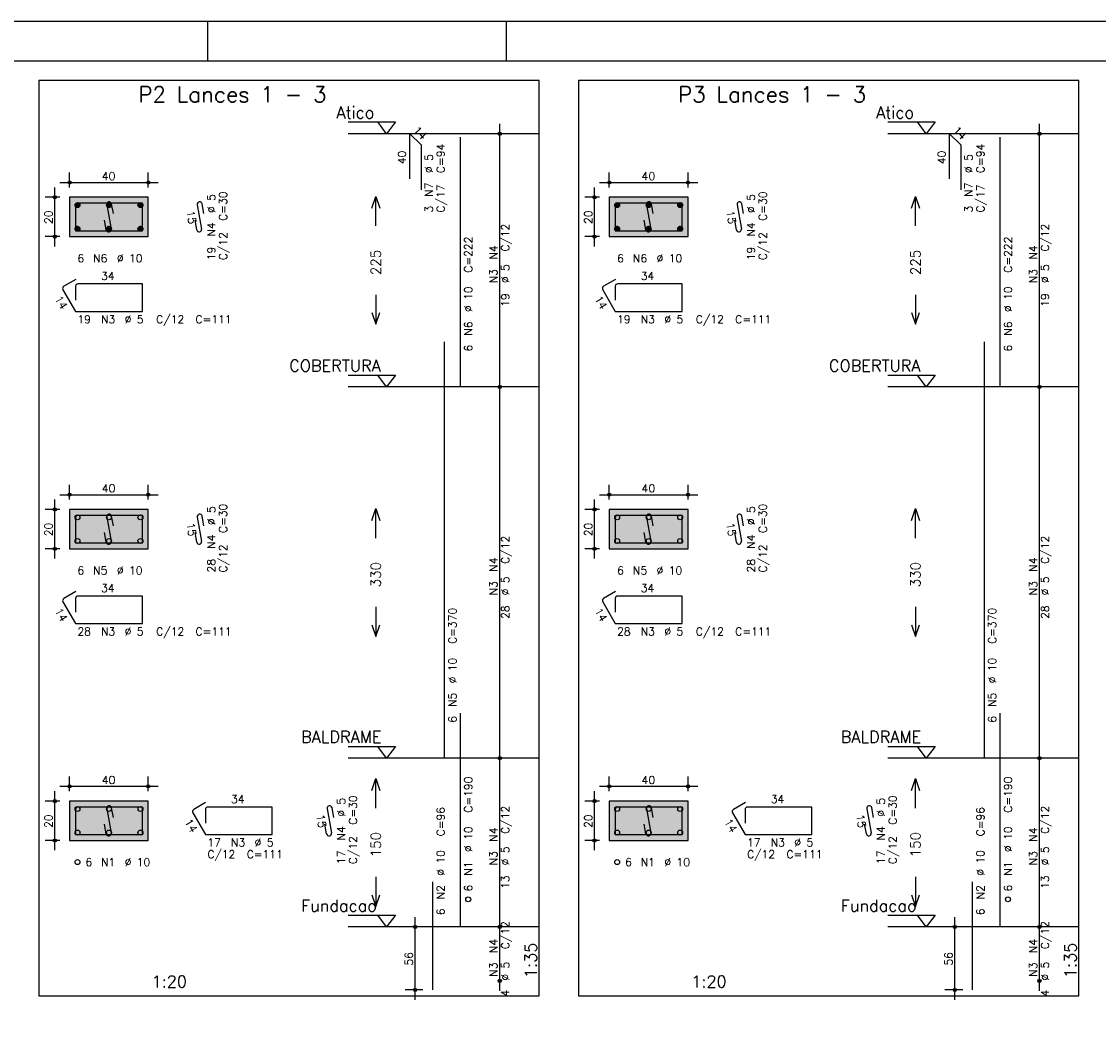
# Model space of a CAD drawing. Extents: x 0 to 84.1, y 0 to 59.4.
# Tile 4 of 7: x 16.3 to 43.6, y 34.1 to 59.4. Entities that reach past the tile are written whole.
import ezdxf

# ---------------------------------------------------------------- set-up
doc = ezdxf.new("R2010")
doc.units = 0
doc.header["$MEASUREMENT"] = 0
doc.linetypes.add('ESTILO_TQS_0002', pattern=[0.4, 0.1, -0.3])
for name, color, linetype in [('1', 1, 'CONTINUOUS'), ('2', 2, 'CONTINUOUS'), ('3', 3, 'CONTINUOUS'), ('4', 4, 'CONTINUOUS'), ('6', 6, 'CONTINUOUS'), ('7', 7, 'CONTINUOUS'), ('9', 9, 'CONTINUOUS')]:
    doc.layers.add(name, color=color, linetype=linetype)
doc.styles.get("Standard").update_dxf_attribs({"font": 'ROMANS.SHX'})

msp = doc.modelspace()

# ---------------------------------------------------------------- linework, layer by layer
at = {"layer": '1', "linetype": 'Continuous'}
for points in [[(16.715, 34.657), (29.43, 34.657), (29.43, 57.899857), (16.715, 57.899857), (16.715, 34.657)], [(30.43, 34.657), (43.145, 34.657), (43.145, 57.899857), (30.43, 57.899857), (30.43, 34.657)], [(24.58, 56.849857), (25.78, 56.849857), (25.555, 56.549857), (25.33, 56.849857)], [(38.295, 56.849857), (39.495, 56.849857), (39.27, 56.549857), (39.045, 56.849857)], [(29.43, 56.549857), (24.58, 56.549857)], [(43.145, 56.549857), (38.295, 56.549857)], [(24.58, 50.421286), (25.78, 50.421286), (25.555, 50.121286), (25.33, 50.421286)], [(38.295, 50.421286), (39.495, 50.421286), (39.27, 50.121286), (39.045, 50.421286)], [(29.43, 50.121286), (24.58, 50.121286)], [(43.145, 50.121286), (38.295, 50.121286)], [(24.58, 40.992714), (25.78, 40.992714), (25.555, 40.692714), (25.33, 40.992714)], [(38.295, 40.992714), (39.495, 40.992714), (39.27, 40.692714), (39.045, 40.992714)], [(29.43, 40.692714), (24.58, 40.692714)], [(43.145, 40.692714), (38.295, 40.692714)], [(24.58, 36.707), (25.78, 36.707), (25.555, 36.407), (25.33, 36.707)], [(38.295, 36.707), (39.495, 36.707), (39.27, 36.407), (39.045, 36.707)], [(29.43, 36.407), (24.58, 36.407)], [(43.145, 36.407), (38.295, 36.407)]]:
    msp.add_lwpolyline(points, dxfattribs=at)
at = {"layer": '1', "linetype": 'ESTILO_TQS_0002'}
for points in [[(17.5, 53.938071), (19.5, 53.938071), (19.5, 54.938071), (17.5, 54.938071), (17.5, 53.938071)], [(31.215, 53.938071), (33.215, 53.938071), (33.215, 54.938071), (31.215, 54.938071), (31.215, 53.938071)], [(17.5, 46.0095), (19.5, 46.0095), (19.5, 47.0095), (17.5, 47.0095), (17.5, 46.0095)], [(31.215, 46.0095), (33.215, 46.0095), (33.215, 47.0095), (31.215, 47.0095), (31.215, 46.0095)], [(17.5, 38.602357), (19.5, 38.602357), (19.5, 39.602357), (17.5, 39.602357), (17.5, 38.602357)], [(31.215, 38.602357), (33.215, 38.602357), (33.215, 39.602357), (31.215, 39.602357), (31.215, 38.602357)]]:
    msp.add_lwpolyline(points, dxfattribs=at)
at = {"layer": '2', "linetype": 'Continuous'}
for p, q in [((84.100006, 59.400002), (0, 59.400002)), ((21, 59.400002), (21, 58.400002)), ((28.600006, 58.400002), (28.600006, 59.400002)), ((28.43, 49.871286), (28.43, 56.799857)), ((42.145, 49.871286), (42.145, 56.799857)), ((28.43, 56.549857), (28.43, 56.549857)), ((42.145, 56.549857), (42.145, 56.549857)), ((17.5, 55.188071), (17.5, 55.563071)), ((19.5, 55.188071), (19.5, 55.563071)), ((31.215, 55.188071), (31.215, 55.563071)), ((33.215, 55.188071), (33.215, 55.563071)), ((17.25, 55.313071), (19.75, 55.313071)), ((30.965, 55.313071), (33.465, 55.313071)), ((17.125, 53.688071), (17.125, 55.188071)), ((30.84, 53.688071), (30.84, 55.188071)), ((17.25, 54.938071), (16.875, 54.938071)), ((17.5, 54.938071), (17.5, 54.938071)), ((17.5, 54.938071), (17.5, 54.938071)), ((19.5, 54.938071), (19.5, 54.938071)), ((30.965, 54.938071), (30.59, 54.938071)), ((31.215, 54.938071), (31.215, 54.938071)), ((31.215, 54.938071), (31.215, 54.938071)), ((33.215, 54.938071), (33.215, 54.938071)), ((17.25, 53.938071), (16.875, 53.938071)), ((17.5, 53.938071), (17.5, 53.938071)), ((30.965, 53.938071), (30.59, 53.938071)), ((31.215, 53.938071), (31.215, 53.938071)), ((28.43, 40.442714), (28.43, 50.371286)), ((42.145, 40.442714), (42.145, 50.371286)), ((28.43, 50.121286), (28.43, 50.121286)), ((28.43, 50.121286), (28.43, 50.121286)), ((42.145, 50.121286), (42.145, 50.121286)), ((42.145, 50.121286), (42.145, 50.121286)), ((17.5, 47.2595), (17.5, 47.6345)), ((19.5, 47.2595), (19.5, 47.6345)), ((31.215, 47.2595), (31.215, 47.6345)), ((33.215, 47.2595), (33.215, 47.6345)), ((17.25, 47.3845), (19.75, 47.3845)), ((30.965, 47.3845), (33.465, 47.3845)), ((17.125, 45.7595), (17.125, 47.2595)), ((30.84, 45.7595), (30.84, 47.2595)), ((17.25, 47.0095), (16.875, 47.0095)), ((17.5, 47.0095), (17.5, 47.0095)), ((17.5, 47.0095), (17.5, 47.0095)), ((19.5, 47.0095), (19.5, 47.0095)), ((30.965, 47.0095), (30.59, 47.0095)), ((31.215, 47.0095), (31.215, 47.0095)), ((31.215, 47.0095), (31.215, 47.0095)), ((33.215, 47.0095), (33.215, 47.0095)), ((17.25, 46.0095), (16.875, 46.0095)), ((17.5, 46.0095), (17.5, 46.0095)), ((30.965, 46.0095), (30.59, 46.0095)), ((31.215, 46.0095), (31.215, 46.0095)), ((28.43, 36.157), (28.43, 40.942714)), ((42.145, 36.157), (42.145, 40.942714)), ((28.43, 40.692714), (28.43, 40.692714)), ((28.43, 40.692714), (28.43, 40.692714)), ((42.145, 40.692714), (42.145, 40.692714)), ((42.145, 40.692714), (42.145, 40.692714)), ((17.25, 39.977357), (19.75, 39.977357)), ((17.5, 39.852357), (17.5, 40.227357)), ((19.5, 39.852357), (19.5, 40.227357)), ((30.965, 39.977357), (33.465, 39.977357)), ((31.215, 39.852357), (31.215, 40.227357)), ((33.215, 39.852357), (33.215, 40.227357)), ((17.125, 38.352357), (17.125, 39.852357)), ((30.84, 38.352357), (30.84, 39.852357)), ((17.25, 39.602357), (16.875, 39.602357)), ((17.5, 39.602357), (17.5, 39.602357)), ((17.5, 39.602357), (17.5, 39.602357)), ((19.5, 39.602357), (19.5, 39.602357)), ((30.965, 39.602357), (30.59, 39.602357)), ((31.215, 39.602357), (31.215, 39.602357)), ((31.215, 39.602357), (31.215, 39.602357)), ((33.215, 39.602357), (33.215, 39.602357)), ((17.25, 38.602357), (16.875, 38.602357)), ((17.5, 38.602357), (17.5, 38.602357)), ((30.965, 38.602357), (30.59, 38.602357)), ((31.215, 38.602357), (31.215, 38.602357)), ((26.48, 36.407), (26.03, 36.407)), ((26.28, 34.557), (26.28, 36.657)), ((26.73, 36.407), (26.73, 36.407)), ((28.43, 34.785571), (28.43, 36.657)), ((28.43, 36.407), (28.43, 36.407)), ((28.43, 36.407), (28.43, 36.407)), ((40.195, 36.407), (39.745, 36.407)), ((39.995, 34.557), (39.995, 36.657)), ((40.445, 36.407), (40.445, 36.407)), ((42.145, 34.785571), (42.145, 36.657)), ((42.145, 36.407), (42.145, 36.407)), ((42.145, 36.407), (42.145, 36.407)), ((28.43, 35.035571), (28.43, 35.035571)), ((42.145, 35.035571), (42.145, 35.035571)), ((26.48, 34.807), (26.03, 34.807)), ((26.73, 34.807), (26.73, 34.807)), ((40.195, 34.807), (39.745, 34.807)), ((40.445, 34.807), (40.445, 34.807))]:
    msp.add_line(p, q, dxfattribs=at)
for points in [[(83.100006, 1), (2.5, 1), (2.5, 58.400002), (83.100006, 58.400002), (83.100006, 1)], [(17.5, 53.938071), (19.5, 53.938071), (19.5, 54.938071), (17.5, 54.938071), (17.5, 53.938071)], [(25.18, 54.660571), (25.28, 54.960571), (25.38, 54.660571)], [(25.28, 54.210571), (25.28, 54.960571)], [(31.215, 53.938071), (33.215, 53.938071), (33.215, 54.938071), (31.215, 54.938071), (31.215, 53.938071)], [(38.895, 54.660571), (38.995, 54.960571), (39.095, 54.660571)], [(38.995, 54.210571), (38.995, 54.960571)], [(25.28, 52.460571), (25.28, 51.710571)], [(38.995, 52.460571), (38.995, 51.710571)], [(25.18, 52.010571), (25.28, 51.710571), (25.38, 52.010571)], [(38.895, 52.010571), (38.995, 51.710571), (39.095, 52.010571)], [(17.5, 46.0095), (19.5, 46.0095), (19.5, 47.0095), (17.5, 47.0095), (17.5, 46.0095)], [(25.18, 46.732), (25.28, 47.032), (25.38, 46.732)], [(25.28, 46.282), (25.28, 47.032)], [(31.215, 46.0095), (33.215, 46.0095), (33.215, 47.0095), (31.215, 47.0095), (31.215, 46.0095)], [(38.895, 46.732), (38.995, 47.032), (39.095, 46.732)], [(38.995, 46.282), (38.995, 47.032)], [(25.28, 44.532), (25.28, 43.782)], [(38.995, 44.532), (38.995, 43.782)], [(25.18, 44.082), (25.28, 43.782), (25.38, 44.082)], [(38.895, 44.082), (38.995, 43.782), (39.095, 44.082)], [(25.18, 39.874857), (25.28, 40.174857), (25.38, 39.874857)], [(25.28, 39.424857), (25.28, 40.174857)], [(38.895, 39.874857), (38.995, 40.174857), (39.095, 39.874857)], [(38.995, 39.424857), (38.995, 40.174857)], [(17.5, 38.602357), (19.5, 38.602357), (19.5, 39.602357), (17.5, 39.602357), (17.5, 38.602357)], [(31.215, 38.602357), (33.215, 38.602357), (33.215, 39.602357), (31.215, 39.602357), (31.215, 38.602357)], [(25.28, 37.674857), (25.28, 36.924857)], [(38.995, 37.674857), (38.995, 36.924857)], [(25.18, 37.224857), (25.28, 36.924857), (25.38, 37.224857)], [(38.895, 37.224857), (38.995, 36.924857), (39.095, 37.224857)]]:
    msp.add_lwpolyline(points, dxfattribs=at)
for centre, radius in [((28.43, 56.549857), 0.041625), ((28.43, 56.549857), 0.02075), ((42.145, 56.549857), 0.041625), ((42.145, 56.549857), 0.02075), ((17.5, 55.313071), 0.04), ((17.5, 55.313071), 0.02), ((19.5, 55.313071), 0.04), ((19.5, 55.313071), 0.02), ((31.215, 55.313071), 0.04), ((31.215, 55.313071), 0.02), ((33.215, 55.313071), 0.04), ((33.215, 55.313071), 0.02), ((17.125, 54.938071), 0.04), ((17.125, 54.938071), 0.02), ((30.84, 54.938071), 0.04), ((30.84, 54.938071), 0.02), ((17.125, 53.938071), 0.04), ((17.125, 53.938071), 0.02), ((30.84, 53.938071), 0.04), ((30.84, 53.938071), 0.02), ((28.43, 50.121286), 0.041625), ((28.43, 50.121286), 0.041625), ((28.43, 50.121286), 0.02075), ((28.43, 50.121286), 0.02075), ((42.145, 50.121286), 0.041625), ((42.145, 50.121286), 0.041625), ((42.145, 50.121286), 0.02075), ((42.145, 50.121286), 0.02075), ((17.5, 47.3845), 0.04), ((17.5, 47.3845), 0.02), ((19.5, 47.3845), 0.04), ((19.5, 47.3845), 0.02), ((31.215, 47.3845), 0.04), ((31.215, 47.3845), 0.02), ((33.215, 47.3845), 0.04), ((33.215, 47.3845), 0.02), ((17.125, 47.0095), 0.04), ((17.125, 47.0095), 0.02), ((30.84, 47.0095), 0.04), ((30.84, 47.0095), 0.02), ((17.125, 46.0095), 0.04), ((17.125, 46.0095), 0.02), ((30.84, 46.0095), 0.04), ((30.84, 46.0095), 0.02), ((28.43, 40.692714), 0.041625), ((28.43, 40.692714), 0.041625), ((28.43, 40.692714), 0.02075), ((28.43, 40.692714), 0.02075), ((42.145, 40.692714), 0.041625), ((42.145, 40.692714), 0.041625), ((42.145, 40.692714), 0.02075), ((42.145, 40.692714), 0.02075), ((17.5, 39.977357), 0.04), ((17.5, 39.977357), 0.02), ((19.5, 39.977357), 0.04), ((19.5, 39.977357), 0.02), ((31.215, 39.977357), 0.04), ((31.215, 39.977357), 0.02), ((33.215, 39.977357), 0.04), ((33.215, 39.977357), 0.02), ((17.125, 39.602357), 0.04), ((17.125, 39.602357), 0.02), ((30.84, 39.602357), 0.04), ((30.84, 39.602357), 0.02), ((17.125, 38.602357), 0.04), ((17.125, 38.602357), 0.02), ((30.84, 38.602357), 0.04), ((30.84, 38.602357), 0.02), ((26.28, 36.407), 0.04), ((26.28, 36.407), 0.02), ((28.43, 36.407), 0.041625), ((28.43, 36.407), 0.041625), ((28.43, 36.407), 0.02075), ((28.43, 36.407), 0.02075), ((39.995, 36.407), 0.04), ((39.995, 36.407), 0.02), ((42.145, 36.407), 0.041625), ((42.145, 36.407), 0.041625), ((42.145, 36.407), 0.02075), ((42.145, 36.407), 0.02075), ((28.43, 35.035571), 0.041625), ((28.43, 35.035571), 0.02075), ((42.145, 35.035571), 0.041625), ((42.145, 35.035571), 0.02075), ((26.28, 34.807), 0.04), ((26.28, 34.807), 0.02), ((39.995, 34.807), 0.04), ((39.995, 34.807), 0.02)]:
    msp.add_circle(centre, radius, dxfattribs=at)
at = {"layer": '3', "linetype": 'Continuous'}
for p, q in [((17.638156, 54.72926), (17.70881, 54.799915)), ((17.638165, 54.746947), (17.691181, 54.799963)), ((17.641831, 54.715258), (17.722838, 54.796265)), ((17.647882, 54.703631), (17.734471, 54.79022)), ((17.655828, 54.6939), (17.744208, 54.782279)), ((17.665562, 54.685955), (17.752159, 54.772553)), ((17.677198, 54.679914), (17.758158, 54.760874)), ((17.691173, 54.676211), (17.761893, 54.746931)), ((18.438156, 54.72926), (18.50881, 54.799915)), ((18.438165, 54.746947), (18.491181, 54.799963)), ((18.441831, 54.715258), (18.522838, 54.796265)), ((18.447882, 54.703631), (18.534471, 54.79022)), ((18.455828, 54.6939), (18.544208, 54.782279)), ((18.465562, 54.685955), (18.552159, 54.772553)), ((18.477198, 54.679914), (18.558158, 54.760874)), ((18.491173, 54.676211), (18.561893, 54.746931)), ((19.238156, 54.72926), (19.30881, 54.799915)), ((19.238165, 54.746947), (19.291181, 54.799963)), ((19.241831, 54.715258), (19.322838, 54.796265)), ((19.247882, 54.703631), (19.334471, 54.79022)), ((19.255828, 54.6939), (19.344208, 54.782279)), ((19.265562, 54.685955), (19.352159, 54.772553)), ((19.277198, 54.679914), (19.358158, 54.760874)), ((19.291173, 54.676211), (19.361893, 54.746931)), ((31.353156, 54.72926), (31.42381, 54.799915)), ((31.353165, 54.746947), (31.406181, 54.799963)), ((31.356831, 54.715258), (31.437838, 54.796265)), ((31.362882, 54.703631), (31.449471, 54.79022)), ((31.370828, 54.6939), (31.459208, 54.782279)), ((31.380562, 54.685955), (31.467159, 54.772553)), ((31.392198, 54.679914), (31.473158, 54.760874)), ((31.406173, 54.676211), (31.476893, 54.746931)), ((32.153156, 54.72926), (32.22381, 54.799915)), ((32.153165, 54.746947), (32.206181, 54.799963)), ((32.156831, 54.715258), (32.237838, 54.796265)), ((32.162882, 54.703631), (32.249471, 54.79022)), ((32.170828, 54.6939), (32.259208, 54.782279)), ((32.180562, 54.685955), (32.267159, 54.772553)), ((32.192198, 54.679914), (32.273158, 54.760874)), ((32.206173, 54.676211), (32.276893, 54.746931)), ((32.953156, 54.72926), (33.02381, 54.799915)), ((32.953165, 54.746947), (33.006181, 54.799963)), ((32.956831, 54.715258), (33.037838, 54.796265)), ((32.962882, 54.703631), (33.049471, 54.79022)), ((32.970828, 54.6939), (33.059208, 54.782279)), ((32.980562, 54.685955), (33.067159, 54.772553)), ((32.992198, 54.679914), (33.073158, 54.760874)), ((33.006173, 54.676211), (33.076893, 54.746931)), ((17.708878, 54.676238), (17.761897, 54.729258)), ((18.508878, 54.676238), (18.561897, 54.729258)), ((19.308878, 54.676238), (19.361897, 54.729258)), ((31.423878, 54.676238), (31.476897, 54.729258)), ((32.223878, 54.676238), (32.276897, 54.729258)), ((33.023878, 54.676238), (33.076897, 54.729258)), ((17.638156, 54.12926), (17.70881, 54.199915)), ((17.638165, 54.146947), (17.691181, 54.199963)), ((17.641831, 54.115258), (17.722838, 54.196265)), ((17.647882, 54.103631), (17.734471, 54.19022)), ((18.438156, 54.12926), (18.50881, 54.199915)), ((18.438165, 54.146947), (18.491181, 54.199963)), ((18.441831, 54.115258), (18.522838, 54.196265)), ((18.447882, 54.103631), (18.534471, 54.19022)), ((19.238156, 54.12926), (19.30881, 54.199915)), ((19.238165, 54.146947), (19.291181, 54.199963)), ((19.241831, 54.115258), (19.322838, 54.196265)), ((19.247882, 54.103631), (19.334471, 54.19022)), ((31.353156, 54.12926), (31.42381, 54.199915)), ((31.353165, 54.146947), (31.406181, 54.199963)), ((31.356831, 54.115258), (31.437838, 54.196265)), ((31.362882, 54.103631), (31.449471, 54.19022)), ((32.153156, 54.12926), (32.22381, 54.199915)), ((32.153165, 54.146947), (32.206181, 54.199963)), ((32.156831, 54.115258), (32.237838, 54.196265)), ((32.162882, 54.103631), (32.249471, 54.19022)), ((32.953156, 54.12926), (33.02381, 54.199915)), ((32.953165, 54.146947), (33.006181, 54.199963)), ((32.956831, 54.115258), (33.037838, 54.196265)), ((32.962882, 54.103631), (33.049471, 54.19022)), ((17.655828, 54.0939), (17.744208, 54.182279)), ((17.665562, 54.085955), (17.752159, 54.172553)), ((17.677198, 54.079914), (17.758158, 54.160874)), ((17.691173, 54.076211), (17.761893, 54.146931)), ((17.708878, 54.076238), (17.761897, 54.129258)), ((18.455828, 54.0939), (18.544208, 54.182279)), ((18.465562, 54.085955), (18.552159, 54.172553)), ((18.477198, 54.079914), (18.558158, 54.160874)), ((18.491173, 54.076211), (18.561893, 54.146931)), ((18.508878, 54.076238), (18.561897, 54.129258)), ((19.255828, 54.0939), (19.344208, 54.182279)), ((19.265562, 54.085955), (19.352159, 54.172553)), ((19.277198, 54.079914), (19.358158, 54.160874)), ((19.291173, 54.076211), (19.361893, 54.146931)), ((19.308878, 54.076238), (19.361897, 54.129258)), ((31.370828, 54.0939), (31.459208, 54.182279)), ((31.380562, 54.085955), (31.467159, 54.172553)), ((31.392198, 54.079914), (31.473158, 54.160874)), ((31.406173, 54.076211), (31.476893, 54.146931)), ((31.423878, 54.076238), (31.476897, 54.129258)), ((32.170828, 54.0939), (32.259208, 54.182279)), ((32.180562, 54.085955), (32.267159, 54.172553)), ((32.192198, 54.079914), (32.273158, 54.160874)), ((32.206173, 54.076211), (32.276893, 54.146931)), ((32.223878, 54.076238), (32.276897, 54.129258)), ((32.970828, 54.0939), (33.059208, 54.182279)), ((32.980562, 54.085955), (33.067159, 54.172553)), ((32.992198, 54.079914), (33.073158, 54.160874)), ((33.006173, 54.076211), (33.076893, 54.146931)), ((33.023878, 54.076238), (33.076897, 54.129258))]:
    msp.add_line(p, q, dxfattribs=at)
for centre in [(17.7, 54.738071), (18.5, 54.738071), (19.3, 54.738071), (31.415, 54.738071), (32.215, 54.738071), (33.015, 54.738071), (17.7, 54.138071), (18.5, 54.138071), (19.3, 54.138071), (31.415, 54.138071), (32.215, 54.138071), (33.015, 54.138071), (17.7, 46.8095), (18.5, 46.8095), (19.3, 46.8095), (31.415, 46.8095), (32.215, 46.8095), (33.015, 46.8095), (17.7, 46.2095), (18.5, 46.2095), (19.3, 46.2095), (31.415, 46.2095), (32.215, 46.2095), (33.015, 46.2095), (17.7, 39.402357), (18.5, 39.402357), (19.3, 39.402357), (31.415, 39.402357), (32.215, 39.402357), (33.015, 39.402357), (17.7, 38.802357), (18.5, 38.802357), (19.3, 38.802357), (31.415, 38.802357), (32.215, 38.802357), (33.015, 38.802357), (17.7, 38.052357), (31.415, 38.052357), (27.63, 37.107), (41.345, 37.107)]:
    msp.add_circle(centre, 0.0625, dxfattribs=at)
at = {"layer": '4', "linetype": 'Continuous'}
for p, q in [((18.0625, 54.788071), (17.7125, 54.788071)), ((19.35, 54.788071), (17.7125, 54.788071)), ((18.445065, 54.745705), (18.554935, 54.130438)), ((18.612067, 54.521572), (18.568119, 54.767679)), ((19.35, 54.088071), (19.35, 54.788071)), ((31.7775, 54.788071), (31.4275, 54.788071)), ((33.065, 54.788071), (31.4275, 54.788071)), ((32.160065, 54.745705), (32.269935, 54.130438)), ((32.327067, 54.521572), (32.283119, 54.767679)), ((33.065, 54.088071), (33.065, 54.788071)), ((17.65, 54.725571), (17.65, 54.088071)), ((17.65, 54.725571), (17.65, 54.375571)), ((31.365, 54.725571), (31.365, 54.088071)), ((31.365, 54.725571), (31.365, 54.375571)), ((18.431881, 54.108464), (18.387933, 54.354571)), ((32.146881, 54.108464), (32.102933, 54.354571)), ((17.65, 54.088071), (19.35, 54.088071)), ((31.365, 54.088071), (33.065, 54.088071)), ((17.65, 46.797), (17.65, 46.1595)), ((17.65, 46.797), (17.65, 46.447)), ((18.0625, 46.8595), (17.7125, 46.8595)), ((19.35, 46.8595), (17.7125, 46.8595)), ((18.445065, 46.817134), (18.554935, 46.201866)), ((18.612067, 46.593001), (18.568119, 46.839107)), ((19.35, 46.1595), (19.35, 46.8595)), ((31.365, 46.797), (31.365, 46.1595)), ((31.365, 46.797), (31.365, 46.447)), ((31.7775, 46.8595), (31.4275, 46.8595)), ((33.065, 46.8595), (31.4275, 46.8595)), ((32.160065, 46.817134), (32.269935, 46.201866)), ((32.327067, 46.593001), (32.283119, 46.839107)), ((33.065, 46.1595), (33.065, 46.8595)), ((18.431881, 46.179893), (18.387933, 46.425999)), ((32.146881, 46.179893), (32.102933, 46.425999)), ((17.65, 46.1595), (19.35, 46.1595)), ((31.365, 46.1595), (33.065, 46.1595)), ((18.0625, 39.452357), (17.7125, 39.452357)), ((19.35, 39.452357), (17.7125, 39.452357)), ((18.445065, 39.409991), (18.554935, 38.794724)), ((18.612067, 39.185858), (18.568119, 39.431965)), ((19.35, 38.752357), (19.35, 39.452357)), ((31.7775, 39.452357), (31.4275, 39.452357)), ((33.065, 39.452357), (31.4275, 39.452357)), ((32.160065, 39.409991), (32.269935, 38.794724)), ((32.327067, 39.185858), (32.283119, 39.431965)), ((33.065, 38.752357), (33.065, 39.452357)), ((17.65, 39.389857), (17.65, 38.752357)), ((17.65, 39.389857), (17.65, 39.039857)), ((31.365, 39.389857), (31.365, 38.752357)), ((31.365, 39.389857), (31.365, 39.039857)), ((18.431881, 38.77275), (18.387933, 39.018857)), ((32.146881, 38.77275), (32.102933, 39.018857)), ((17.65, 38.752357), (19.35, 38.752357)), ((31.365, 38.752357), (33.065, 38.752357))]:
    msp.add_line(p, q, dxfattribs=at)
for centre, start, end in [((17.7125, 54.725571), 90, 180), ((17.7125, 54.725571), 90, 180), ((18.506592, 54.756692), 10.124672, 190.124672), ((31.4275, 54.725571), 90, 180), ((31.4275, 54.725571), 90, 180), ((32.221592, 54.756692), 10.124672, 190.124672), ((18.493408, 54.119451), 190.124672, 10.124672), ((32.208408, 54.119451), 190.124672, 10.124672), ((17.7125, 46.797), 90, 180), ((17.7125, 46.797), 90, 180), ((18.506592, 46.828121), 10.124672, 190.124672), ((31.4275, 46.797), 90, 180), ((31.4275, 46.797), 90, 180), ((32.221592, 46.828121), 10.124672, 190.124672), ((18.493408, 46.190879), 190.124672, 10.124672), ((32.208408, 46.190879), 190.124672, 10.124672), ((17.7125, 39.389857), 90, 180), ((17.7125, 39.389857), 90, 180), ((18.506592, 39.420978), 10.124672, 190.124672), ((31.4275, 39.389857), 90, 180), ((31.4275, 39.389857), 90, 180), ((32.221592, 39.420978), 10.124672, 190.124672), ((18.493408, 38.783737), 190.124672, 10.124672), ((32.208408, 38.783737), 190.124672, 10.124672)]:
    msp.add_arc(centre, 0.0625, start, end, dxfattribs=at)
at = {"layer": '6', "linetype": 'Continuous'}
for p, q in [((26.14716, 55.407), (26.14716, 56.549857)), ((26.14716, 56.549857), (26.430003, 56.267014)), ((27.43, 50.121286), (27.43, 56.464143)), ((39.86216, 55.407), (39.86216, 56.549857)), ((39.86216, 56.549857), (40.145003, 56.267014)), ((41.145, 50.121286), (41.145, 56.464143)), ((26.430003, 56.267014), (26.430003, 55.124157)), ((40.145003, 56.267014), (40.145003, 55.124157)), ((20.745065, 54.745705), (20.854935, 54.130438)), ((20.912067, 54.521572), (20.868119, 54.767679)), ((34.460065, 54.745705), (34.569935, 54.130438)), ((34.627067, 54.521572), (34.583119, 54.767679)), ((20.731881, 54.108464), (20.687933, 54.354571)), ((34.446881, 54.108464), (34.402933, 54.354571)), ((17.657235, 52.850539), (17.354127, 52.675539)), ((31.372235, 52.850539), (31.069127, 52.675539)), ((17.33125, 52.590163), (17.65, 52.038071)), ((17.65, 52.675571), (17.65, 52.325571)), ((19.35, 52.738071), (17.7125, 52.738071)), ((19.35, 52.038071), (19.35, 52.738071)), ((31.04625, 52.590163), (31.365, 52.038071)), ((31.365, 52.675571), (31.365, 52.325571)), ((33.065, 52.738071), (31.4275, 52.738071)), ((33.065, 52.038071), (33.065, 52.738071)), ((17.65, 52.038071), (19.35, 52.038071)), ((31.365, 52.038071), (33.065, 52.038071)), ((27.03, 40.692714), (27.03, 51.264143)), ((40.745, 40.692714), (40.745, 51.264143)), ((20.745065, 46.817134), (20.854935, 46.201866)), ((20.912067, 46.593001), (20.868119, 46.839107)), ((34.460065, 46.817134), (34.569935, 46.201866)), ((34.627067, 46.593001), (34.583119, 46.839107)), ((20.731881, 46.179893), (20.687933, 46.425999)), ((34.446881, 46.179893), (34.402933, 46.425999)), ((17.657235, 44.921968), (17.354127, 44.746968)), ((31.372235, 44.921968), (31.069127, 44.746968)), ((17.33125, 44.661591), (17.65, 44.1095)), ((17.65, 44.747), (17.65, 44.397)), ((19.35, 44.8095), (17.7125, 44.8095)), ((19.35, 44.1095), (19.35, 44.8095)), ((31.04625, 44.661591), (31.365, 44.1095)), ((31.365, 44.747), (31.365, 44.397)), ((33.065, 44.8095), (31.4275, 44.8095)), ((33.065, 44.1095), (33.065, 44.8095)), ((17.65, 44.1095), (19.35, 44.1095)), ((31.365, 44.1095), (33.065, 44.1095)), ((27.43, 36.407), (27.43, 41.835571)), ((41.145, 36.407), (41.145, 41.835571)), ((20.957235, 39.564825), (20.654127, 39.389825)), ((22.65, 39.452357), (21.0125, 39.452357)), ((22.65, 38.752357), (22.65, 39.452357)), ((24.045065, 39.409991), (24.154935, 38.794724)), ((24.212067, 39.185858), (24.168119, 39.431965)), ((34.672235, 39.564825), (34.369127, 39.389825)), ((36.365, 39.452357), (34.7275, 39.452357)), ((36.365, 38.752357), (36.365, 39.452357)), ((37.760065, 39.409991), (37.869935, 38.794724)), ((37.927067, 39.185858), (37.883119, 39.431965)), ((20.63125, 39.304448), (20.95, 38.752357)), ((20.95, 39.389857), (20.95, 39.039857)), ((34.34625, 39.304448), (34.665, 38.752357)), ((34.665, 39.389857), (34.665, 39.039857)), ((24.031881, 38.77275), (23.987933, 39.018857)), ((37.746881, 38.77275), (37.702933, 39.018857)), ((20.95, 38.752357), (22.65, 38.752357)), ((34.665, 38.752357), (36.365, 38.752357)), ((26.73, 34.807), (26.73, 37.549857)), ((40.445, 34.807), (40.445, 37.549857))]:
    msp.add_line(p, q, dxfattribs=at)
for centre, start, end in [((20.806592, 54.756692), 10.124672, 190.124672), ((34.521592, 54.756692), 10.124672, 190.124672), ((20.793408, 54.119451), 190.124672, 10.124672), ((34.508408, 54.119451), 190.124672, 10.124672), ((17.385377, 52.621413), 120, 210), ((17.7125, 52.675571), 90, 180), ((31.100377, 52.621413), 120, 210), ((31.4275, 52.675571), 90, 180), ((20.806592, 46.828121), 10.124672, 190.124672), ((34.521592, 46.828121), 10.124672, 190.124672), ((20.793408, 46.190879), 190.124672, 10.124672), ((34.508408, 46.190879), 190.124672, 10.124672), ((17.385377, 44.692841), 120, 210), ((17.7125, 44.747), 90, 180), ((31.100377, 44.692841), 120, 210), ((31.4275, 44.747), 90, 180), ((21.0125, 39.389857), 90, 180), ((24.106592, 39.420978), 10.124672, 190.124672), ((34.7275, 39.389857), 90, 180), ((37.821592, 39.420978), 10.124672, 190.124672), ((20.685377, 39.335698), 120, 210), ((34.400377, 39.335698), 120, 210), ((24.093408, 38.783737), 190.124672, 10.124672), ((37.808408, 38.783737), 190.124672, 10.124672)]:
    msp.add_arc(centre, 0.0625, start, end, dxfattribs=at)
at = {"layer": '9', "linetype": 'Continuous'}
for points in [[(17.5, 53.938071), (19.5, 53.938071), (19.5, 54.938071)], [(17.5, 53.938071), (19.5, 54.938071), (17.5, 54.938071)], [(17.5, 53.938071), (17.5, 54.938071), (17.5, 53.938071)], [(31.215, 53.938071), (33.215, 53.938071), (33.215, 54.938071)], [(31.215, 53.938071), (33.215, 54.938071), (31.215, 54.938071)], [(31.215, 53.938071), (31.215, 54.938071), (31.215, 53.938071)], [(17.5, 46.0095), (19.5, 46.0095), (19.5, 47.0095)], [(17.5, 46.0095), (19.5, 47.0095), (17.5, 47.0095)], [(17.5, 46.0095), (17.5, 47.0095), (17.5, 46.0095)], [(31.215, 46.0095), (33.215, 46.0095), (33.215, 47.0095)], [(31.215, 46.0095), (33.215, 47.0095), (31.215, 47.0095)], [(31.215, 46.0095), (31.215, 47.0095), (31.215, 46.0095)], [(17.5, 38.602357), (19.5, 38.602357), (19.5, 39.602357)], [(17.5, 38.602357), (19.5, 39.602357), (17.5, 39.602357)], [(17.5, 38.602357), (17.5, 39.602357), (17.5, 38.602357)], [(31.215, 38.602357), (33.215, 38.602357), (33.215, 39.602357)], [(31.215, 38.602357), (33.215, 39.602357), (31.215, 39.602357)], [(31.215, 38.602357), (31.215, 39.602357), (31.215, 38.602357)]]:
    msp.add_solid(points, dxfattribs=at)

# ---------------------------------------------------------------- texts
at = {"layer": '1', "linetype": 'Continuous'}
for s, p in [('Atico', (24.28, 56.939857)), ('Atico', (37.995, 56.939857)), ('COBERTURA', (23.08, 50.511286)), ('COBERTURA', (36.795, 50.511286)), ('BALDRAME', (23.38, 41.082714)), ('BALDRAME', (37.095, 41.082714)), ('Fundacao', (23.38, 36.797)), ('Fundacao', (37.095, 36.797))]:
    msp.add_text(s, height=0.3, dxfattribs=at).set_placement(p)
at = {"layer": '2', "linetype": 'Continuous'}
for s, height, rotation, p in [('14', 0.2, 315, (26.217871, 56.620568)), ('14', 0.2, 315, (39.932871, 56.620568)), ('C=94', 0.2, 90, (27.03, 55.549857)), ('C=94', 0.2, 90, (40.745, 55.549857)), ('40', 0.2, 90, (26.04716, 55.778429)), ('%%c 5', 0.2, 90, (26.73, 55.549857)), ('40', 0.2, 90, (39.76216, 55.778429)), ('%%c 5', 0.2, 90, (40.445, 55.549857)), ('N7', 0.2, 90, (26.73, 54.949857)), ('N7', 0.2, 90, (40.445, 54.949857)), ('C/17', 0.2, 90, (27.03, 54.549857)), ('C/17', 0.2, 90, (40.745, 54.549857)), ('%%c 5', 0.2, 90, (21.2, 54.538071)), ('C=30', 0.2, 90, (21.5, 54.338071)), ('%%c 5', 0.2, 90, (34.915, 54.538071)), ('C=30', 0.2, 90, (35.215, 54.338071)), ('20', 0.2, 90, (17.065, 54.258071)), ('15', 0.2, 280.124672, (20.469514, 54.58222)), ('3', 0.2, 90, (26.73, 54.549857)), ('20', 0.2, 90, (30.78, 54.258071)), ('15', 0.2, 280.124672, (34.184514, 54.58222)), ('3', 0.2, 90, (40.445, 54.549857)), ('N4', 0.2, 90, (21.2, 53.938071)), ('N4', 0.2, 90, (34.915, 53.938071)), ('C/12', 0.2, 90, (28.67, 53.555571)), ('C/12', 0.2, 90, (42.385, 53.555571)), ('C/12', 0.2, 90, (21.5, 53.338071)), ('C=222', 0.2, 90, (27.73, 53.021286)), ('N4', 0.2, 90, (28.37, 53.355571)), ('C/12', 0.2, 90, (35.215, 53.338071)), ('C=222', 0.2, 90, (41.445, 53.021286)), ('N4', 0.2, 90, (42.085, 53.355571)), ('19', 0.2, 90, (21.2, 53.338071)), ('225', 0.25, 90, (25.405, 52.960571)), ('19', 0.2, 90, (34.915, 53.338071)), ('225', 0.25, 90, (39.12, 52.960571)), ('%%c 5', 0.2, 90, (28.67, 52.755571)), ('%%c 5', 0.2, 90, (42.385, 52.755571)), ('N3', 0.2, 90, (28.37, 52.755571)), ('N3', 0.2, 90, (42.085, 52.755571)), ('%%c 10', 0.2, 90, (27.73, 52.021286)), ('%%c 10', 0.2, 90, (41.445, 52.021286)), ('14', 0.2, 300, (17.115192, 52.364385)), ('19', 0.2, 90, (28.67, 52.155571)), ('14', 0.2, 300, (30.830192, 52.364385)), ('19', 0.2, 90, (42.385, 52.155571)), ('N6', 0.2, 90, (27.73, 51.421286)), ('N6', 0.2, 90, (41.445, 51.421286)), ('6', 0.2, 90, (27.73, 51.021286)), ('6', 0.2, 90, (41.445, 51.021286)), ('%%c 5', 0.2, 90, (21.2, 46.6095)), ('C=30', 0.2, 90, (21.5, 46.4095)), ('%%c 5', 0.2, 90, (34.915, 46.6095)), ('C=30', 0.2, 90, (35.215, 46.4095)), ('20', 0.2, 90, (17.065, 46.3295)), ('15', 0.2, 280.124672, (20.469514, 46.653648)), ('20', 0.2, 90, (30.78, 46.3295)), ('15', 0.2, 280.124672, (34.184514, 46.653648)), ('N4', 0.2, 90, (21.2, 46.0095)), ('N4', 0.2, 90, (34.915, 46.0095)), ('C/12', 0.2, 90, (21.5, 45.4095)), ('C/12', 0.2, 90, (28.67, 45.627)), ('C/12', 0.2, 90, (35.215, 45.4095)), ('C/12', 0.2, 90, (42.385, 45.627)), ('N4', 0.2, 90, (28.37, 45.427)), ('N4', 0.2, 90, (42.085, 45.427)), ('28', 0.2, 90, (21.2, 45.4095)), ('330', 0.25, 90, (25.405, 45.032)), ('28', 0.2, 90, (34.915, 45.4095)), ('330', 0.25, 90, (39.12, 45.032)), ('N3', 0.2, 90, (28.37, 44.827)), ('%%c 5', 0.2, 90, (28.67, 44.827)), ('N3', 0.2, 90, (42.085, 44.827)), ('%%c 5', 0.2, 90, (42.385, 44.827)), ('14', 0.2, 300, (17.115192, 44.435814)), ('C=370', 0.2, 90, (27.33, 43.592714)), ('28', 0.2, 90, (28.67, 44.227)), ('14', 0.2, 300, (30.830192, 44.435814)), ('C=370', 0.2, 90, (41.045, 43.592714)), ('28', 0.2, 90, (42.385, 44.227)), ('%%c 10', 0.2, 90, (27.33, 42.592714)), ('%%c 10', 0.2, 90, (41.045, 42.592714)), ('N5', 0.2, 90, (27.33, 41.992714)), ('N5', 0.2, 90, (41.045, 41.992714)), ('6', 0.2, 90, (27.33, 41.592714)), ('6', 0.2, 90, (41.045, 41.592714)), ('C=190', 0.2, 90, (27.73, 39.307)), ('C=190', 0.2, 90, (41.445, 39.307)), ('%%c 5', 0.2, 90, (24.5, 39.202357)), ('C=30', 0.2, 90, (24.8, 39.002357)), ('%%c 5', 0.2, 90, (38.215, 39.202357)), ('C=30', 0.2, 90, (38.515, 39.002357)), ('20', 0.2, 90, (17.065, 38.922357)), ('14', 0.2, 300, (20.415192, 39.078671)), ('15', 0.2, 280.124672, (23.769514, 39.246505)), ('C=96', 0.2, 90, (27.03, 38.707)), ('C/12', 0.2, 90, (28.67, 38.769857)), ('20', 0.2, 90, (30.78, 38.922357)), ('14', 0.2, 300, (34.130192, 39.078671)), ('15', 0.2, 280.124672, (37.484514, 39.246505)), ('C=96', 0.2, 90, (40.745, 38.707)), ('C/12', 0.2, 90, (42.385, 38.769857)), ('N4', 0.2, 90, (24.5, 38.602357)), ('N4', 0.2, 90, (28.37, 38.569857)), ('N4', 0.2, 90, (38.215, 38.602357)), ('N4', 0.2, 90, (42.085, 38.569857)), ('150', 0.25, 90, (25.405, 38.174857)), ('%%c 10', 0.2, 90, (27.73, 38.307)), ('150', 0.25, 90, (39.12, 38.174857)), ('%%c 10', 0.2, 90, (41.445, 38.307)), ('C/12', 0.2, 90, (24.8, 38.002357)), ('%%c 5', 0.2, 90, (28.67, 37.969857)), ('C/12', 0.2, 90, (38.515, 38.002357)), ('%%c 5', 0.2, 90, (42.385, 37.969857)), ('17', 0.2, 90, (24.5, 38.002357)), ('%%c 10', 0.2, 90, (27.03, 37.707)), ('N3', 0.2, 90, (28.37, 37.969857)), ('17', 0.2, 90, (38.215, 38.002357)), ('%%c 10', 0.2, 90, (40.745, 37.707)), ('N3', 0.2, 90, (42.085, 37.969857)), ('N1', 0.2, 90, (27.73, 37.707)), ('N1', 0.2, 90, (41.445, 37.707)), ('13', 0.2, 90, (28.67, 37.369857)), ('13', 0.2, 90, (42.385, 37.369857)), ('N2', 0.2, 90, (27.03, 37.107)), ('6', 0.2, 90, (27.73, 37.307)), ('N2', 0.2, 90, (40.745, 37.107)), ('6', 0.2, 90, (41.445, 37.307)), ('6', 0.2, 90, (27.03, 36.707)), ('6', 0.2, 90, (40.745, 36.707)), ('C/12', 0.2, 90, (28.67, 35.841286)), ('C/12', 0.2, 90, (42.385, 35.841286)), ('N4', 0.2, 90, (28.37, 35.741286)), ('1:35', 0.3, 90, (29.37, 35.107)), ('N4', 0.2, 90, (42.085, 35.741286)), ('1:35', 0.3, 90, (43.085, 35.107)), ('56', 0.2, 90, (26.22, 35.427)), ('56', 0.2, 90, (39.935, 35.427)), ('N3', 0.2, 90, (28.37, 35.141286)), ('%%c 5', 0.2, 90, (28.67, 35.041286)), ('N3', 0.2, 90, (42.085, 35.141286)), ('%%c 5', 0.2, 90, (42.385, 35.041286)), ('4', 0.2, 90, (28.67, 34.641286)), ('4', 0.2, 90, (42.385, 34.641286))]:
    msp.add_text(s, height=height, rotation=rotation, dxfattribs=at).set_placement(p)
for s, height, p in [('3', 0.01, (29.22, 56.549857)), ('3', 0.01, (42.935, 56.549857)), ('40', 0.2, (18.32, 55.373071)), ('40', 0.2, (32.035, 55.373071)), ('6', 0.2, (17.7, 53.288071)), ('N6', 0.2, (18.1, 53.288071)), ('%%c 10', 0.2, (18.7, 53.288071)), ('6', 0.2, (31.415, 53.288071)), ('N6', 0.2, (31.815, 53.288071)), ('%%c 10', 0.2, (32.415, 53.288071)), ('34', 0.2, (18.3, 52.838071)), ('34', 0.2, (32.015, 52.838071)), ('19', 0.2, (17.7, 51.738071)), ('N3', 0.2, (18.3, 51.738071)), ('%%c 5', 0.2, (18.9, 51.738071)), ('C/12', 0.2, (19.7, 51.738071)), ('C=111', 0.2, (20.7, 51.738071)), ('19', 0.2, (31.415, 51.738071)), ('N3', 0.2, (32.015, 51.738071)), ('%%c 5', 0.2, (32.615, 51.738071)), ('C/12', 0.2, (33.415, 51.738071)), ('C=111', 0.2, (34.415, 51.738071)), ('2', 0.01, (29.22, 50.121286)), ('2', 0.01, (42.935, 50.121286)), ('40', 0.2, (18.32, 47.4445)), ('40', 0.2, (32.035, 47.4445)), ('6', 0.2, (17.7, 45.3595)), ('N5', 0.2, (18.1, 45.3595)), ('%%c 10', 0.2, (18.7, 45.3595)), ('6', 0.2, (31.415, 45.3595)), ('N5', 0.2, (31.815, 45.3595)), ('%%c 10', 0.2, (32.415, 45.3595)), ('34', 0.2, (18.3, 44.9095)), ('34', 0.2, (32.015, 44.9095)), ('28', 0.2, (17.7, 43.8095)), ('N3', 0.2, (18.3, 43.8095)), ('%%c 5', 0.2, (18.9, 43.8095)), ('C/12', 0.2, (19.7, 43.8095)), ('C=111', 0.2, (20.7, 43.8095)), ('28', 0.2, (31.415, 43.8095)), ('N3', 0.2, (32.015, 43.8095)), ('%%c 5', 0.2, (32.615, 43.8095)), ('C/12', 0.2, (33.415, 43.8095)), ('C=111', 0.2, (34.415, 43.8095)), ('1', 0.01, (29.22, 40.692714)), ('1', 0.01, (42.935, 40.692714)), ('40', 0.2, (18.32, 40.037357)), ('40', 0.2, (32.035, 40.037357)), ('34', 0.2, (21.6, 39.552357)), ('34', 0.2, (35.315, 39.552357)), ('17', 0.2, (21, 38.452357)), ('N3', 0.2, (21.6, 38.452357)), ('%%c 5', 0.2, (22.2, 38.452357)), ('17', 0.2, (34.715, 38.452357)), ('N3', 0.2, (35.315, 38.452357)), ('%%c 5', 0.2, (35.915, 38.452357)), ('C/12', 0.2, (21, 38.152357)), ('C=111', 0.2, (22, 38.152357)), ('C/12', 0.2, (34.715, 38.152357)), ('C=111', 0.2, (35.715, 38.152357)), ('6', 0.2, (17.9, 37.952357)), ('N1', 0.2, (18.3, 37.952357)), ('%%c 10', 0.2, (18.9, 37.952357)), ('6', 0.2, (31.615, 37.952357)), ('N1', 0.2, (32.015, 37.952357)), ('%%c 10', 0.2, (32.615, 37.952357)), ('0', 0.01, (29.22, 36.407)), ('0', 0.01, (42.935, 36.407)), ('1:20', 0.3, (19.5825, 34.867)), ('1:20', 0.3, (33.2975, 34.867))]:
    msp.add_text(s, height=height, dxfattribs=at).set_placement(p)
at = {"layer": '7', "linetype": 'Continuous'}
for s, p in [('P2 Lances 1 - 3', (19.2475, 57.349857)), ('P3 Lances 1 - 3', (32.9625, 57.349857))]:
    msp.add_text(s, height=0.4, dxfattribs=at).set_placement(p)

doc.saveas('drawing.dxf')
